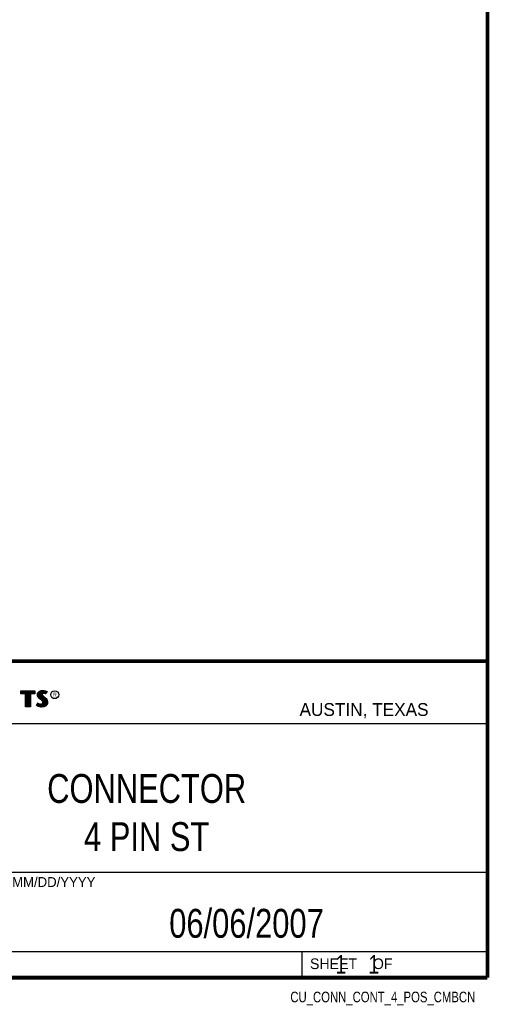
# Model space of a CAD drawing. Header units: inches. Extents: x 0.2 to 16.8, y 0.1 to 10.8.
# Tile 9 of 10: x 14.2 to 16.8, y 0.1 to 5.4. Entities that reach past the tile are written whole.
import ezdxf
from ezdxf.enums import TextEntityAlignment as Align

# ---------------------------------------------------------------- set-up
doc = ezdxf.new("R2010")
doc.units = ezdxf.units.IN
doc.header["$LTSCALE"] = 0.935
doc.header["$MEASUREMENT"] = 0
doc.layers.get('0').update_dxf_attribs({"linetype": 'CONTINUOUS'})
doc.styles.get("Standard").update_dxf_attribs({"font": 'txt', "width": 0.8})

msp = doc.modelspace()

# ---------------------------------------------------------------- linework, layer by layer
at = {"color": 2, "linetype": 'CONTINUOUS'}
for p, q in [((13.0652, 1.9695), (16.745, 1.9695)), ((16.745, 1.9695), (16.745, 0.2605)), ((14.2237, 1.8113), (14.3005, 1.8113)), ((14.2237, 1.795), (14.2237, 1.8113)), ((14.3005, 1.8113), (14.3005, 1.795)), ((14.3255, 1.8083), (14.3342, 1.8118)), ((14.3342, 1.8118), (14.3438, 1.8128)), ((14.3438, 1.8128), (14.3503, 1.8124)), ((14.3503, 1.8124), (14.3573, 1.8109)), ((14.2488, 1.795), (14.2237, 1.795)), ((14.2262, 1.8087), (14.2979, 1.8087)), ((14.2262, 1.7975), (14.2262, 1.8087)), ((14.2514, 1.7975), (14.2262, 1.7975)), ((14.2282, 1.7975), (14.2282, 1.8087)), ((14.2317, 1.7975), (14.2317, 1.8087)), ((14.2351, 1.7975), (14.2351, 1.8087)), ((14.2386, 1.7975), (14.2386, 1.8087)), ((14.2421, 1.7975), (14.2421, 1.8087)), ((14.2456, 1.7975), (14.2456, 1.8087)), ((14.2488, 1.724), (14.2488, 1.795)), ((14.249, 1.7975), (14.249, 1.8087)), ((14.2514, 1.7975), (14.2525, 1.8087)), ((14.2514, 1.7266), (14.2514, 1.7975)), ((14.256, 1.7266), (14.256, 1.8087)), ((14.2595, 1.7266), (14.2595, 1.8087)), ((14.2629, 1.7266), (14.2629, 1.8087)), ((14.2664, 1.7266), (14.2664, 1.8087)), ((14.2699, 1.7266), (14.2699, 1.8087)), ((14.2727, 1.7975), (14.2734, 1.8087)), ((14.2979, 1.7975), (14.2727, 1.7975)), ((14.2727, 1.7975), (14.2727, 1.7266)), ((14.3005, 1.795), (14.2753, 1.795)), ((14.2753, 1.795), (14.2753, 1.724)), ((14.2768, 1.7975), (14.2768, 1.8087)), ((14.2803, 1.7975), (14.2803, 1.8087)), ((14.2838, 1.7975), (14.2838, 1.8087)), ((14.2873, 1.7975), (14.2873, 1.8087)), ((14.2907, 1.7975), (14.2907, 1.8087)), ((14.2942, 1.7975), (14.2942, 1.8087)), ((14.2979, 1.8087), (14.2979, 1.7975)), ((14.3132, 1.7895), (14.3147, 1.797)), ((14.3138, 1.7838), (14.3132, 1.7895)), ((14.3158, 1.7787), (14.3138, 1.7838)), ((14.3147, 1.797), (14.3194, 1.8038)), ((14.3158, 1.7893), (14.3171, 1.796)), ((14.3163, 1.7844), (14.3158, 1.7893)), ((14.3185, 1.7748), (14.3158, 1.7787)), ((14.318, 1.7798), (14.3163, 1.7844)), ((14.3171, 1.796), (14.3212, 1.8021)), ((14.3204, 1.7764), (14.318, 1.7798)), ((14.3237, 1.7695), (14.3185, 1.7748)), ((14.3186, 1.7785), (14.3186, 1.7981)), ((14.3194, 1.8038), (14.3255, 1.8083)), ((14.3255, 1.7714), (14.3204, 1.7764)), ((14.3212, 1.8021), (14.3268, 1.8061)), ((14.322, 1.7748), (14.322, 1.8026)), ((14.3357, 1.7595), (14.3237, 1.7695)), ((14.3255, 1.7713), (14.3255, 1.8052)), ((14.3375, 1.7613), (14.3255, 1.7714)), ((14.3268, 1.8061), (14.3349, 1.8093)), ((14.329, 1.7684), (14.329, 1.807)), ((14.3325, 1.7655), (14.3325, 1.8084)), ((14.3349, 1.8093), (14.3439, 1.8103)), ((14.3396, 1.7556), (14.3357, 1.7595)), ((14.337, 1.7936), (14.3359, 1.8094)), ((14.3359, 1.7626), (14.3368, 1.7911)), ((14.337, 1.7936), (14.3368, 1.7911)), ((14.3368, 1.7911), (14.3376, 1.7874)), ((14.3387, 1.7962), (14.337, 1.7936)), ((14.3416, 1.7572), (14.3375, 1.7613)), ((14.3376, 1.7874), (14.3413, 1.7829)), ((14.3411, 1.7979), (14.3387, 1.7962)), ((14.3395, 1.7928), (14.3393, 1.7913)), ((14.3393, 1.7913), (14.3399, 1.7886)), ((14.3394, 1.7967), (14.3394, 1.8098)), ((14.3394, 1.7594), (14.3394, 1.7852)), ((14.3405, 1.7944), (14.3395, 1.7928)), ((14.3399, 1.7886), (14.3431, 1.7847)), ((14.3422, 1.7956), (14.3405, 1.7944)), ((14.3442, 1.7988), (14.3411, 1.7979)), ((14.3413, 1.7829), (14.3529, 1.7732)), ((14.3447, 1.7964), (14.3422, 1.7956)), ((14.3429, 1.7984), (14.3429, 1.8102)), ((14.3429, 1.7552), (14.3429, 1.7815)), ((14.3431, 1.7847), (14.3546, 1.7751)), ((14.3439, 1.8103), (14.3499, 1.8099)), ((14.3474, 1.7992), (14.3442, 1.7988)), ((14.3474, 1.7967), (14.3447, 1.7964)), ((14.3464, 1.7991), (14.3464, 1.8101)), ((14.3464, 1.7266), (14.3464, 1.7787)), ((14.3506, 1.799), (14.3474, 1.7992)), ((14.3503, 1.7965), (14.3474, 1.7967)), ((14.3498, 1.7991), (14.3498, 1.8099)), ((14.3498, 1.7271), (14.3498, 1.7758)), ((14.3499, 1.8099), (14.3567, 1.8085)), ((14.3548, 1.7956), (14.3503, 1.7965)), ((14.3554, 1.7981), (14.3506, 1.799)), ((14.3529, 1.7732), (14.356, 1.7701)), ((14.3533, 1.7985), (14.3533, 1.8092)), ((14.3533, 1.7293), (14.3533, 1.7728)), ((14.3546, 1.7751), (14.3578, 1.7719)), ((14.3572, 1.7949), (14.3548, 1.7956)), ((14.3583, 1.7972), (14.3554, 1.7981)), ((14.356, 1.7701), (14.359, 1.767)), ((14.3567, 1.8085), (14.3607, 1.807)), ((14.3568, 1.7976), (14.3568, 1.8084)), ((14.3568, 1.7306), (14.3568, 1.7693)), ((14.3596, 1.7934), (14.3572, 1.7949)), ((14.3573, 1.8109), (14.3617, 1.8094)), ((14.3578, 1.7719), (14.3609, 1.7686)), ((14.3586, 1.797), (14.3583, 1.7972)), ((14.3631, 1.806), (14.3586, 1.797)), ((14.359, 1.767), (14.3624, 1.7626)), ((14.3665, 1.8071), (14.3596, 1.7934)), ((14.3603, 1.8003), (14.3603, 1.8072)), ((14.3603, 1.7344), (14.3603, 1.7654)), ((14.3607, 1.807), (14.3631, 1.806)), ((14.3609, 1.7686), (14.3645, 1.764)), ((14.3617, 1.8094), (14.3665, 1.8071)), ((14.3624, 1.7626), (14.3649, 1.7576)), ((14.3645, 1.764), (14.3672, 1.7586)), ((14.3672, 1.7586), (14.3686, 1.7542)), ((14.2753, 1.724), (14.2488, 1.724)), ((14.2727, 1.7266), (14.2514, 1.7266)), ((14.3092, 1.7305), (14.317, 1.7449)), ((14.3141, 1.7272), (14.3092, 1.7305)), ((14.3125, 1.7314), (14.3178, 1.7412)), ((14.3153, 1.7295), (14.3125, 1.7314)), ((14.3189, 1.7253), (14.3141, 1.7272)), ((14.3151, 1.7296), (14.3151, 1.7361)), ((14.3197, 1.7277), (14.3153, 1.7295)), ((14.317, 1.7449), (14.3203, 1.7425)), ((14.3178, 1.7412), (14.319, 1.7404)), ((14.3186, 1.728), (14.319, 1.7404)), ((14.326, 1.7238), (14.3189, 1.7253)), ((14.319, 1.7404), (14.3226, 1.7385)), ((14.3264, 1.7263), (14.3197, 1.7277)), ((14.3203, 1.7425), (14.3236, 1.7409)), ((14.322, 1.7272), (14.322, 1.7387)), ((14.3226, 1.7385), (14.3274, 1.7369)), ((14.3236, 1.7409), (14.3279, 1.7394)), ((14.3255, 1.7264), (14.3255, 1.7376)), ((14.332, 1.7229), (14.326, 1.7238)), ((14.3322, 1.7254), (14.3264, 1.7263)), ((14.3274, 1.7369), (14.3318, 1.7364)), ((14.3279, 1.7394), (14.3318, 1.7389)), ((14.329, 1.7259), (14.329, 1.7367)), ((14.3318, 1.7389), (14.3354, 1.7392)), ((14.3318, 1.7364), (14.336, 1.7367)), ((14.3363, 1.7227), (14.332, 1.7229)), ((14.3362, 1.7253), (14.3322, 1.7254)), ((14.3325, 1.7254), (14.3325, 1.7363)), ((14.3354, 1.7392), (14.3381, 1.7403)), ((14.3359, 1.7252), (14.3359, 1.7367)), ((14.336, 1.7367), (14.3393, 1.738)), ((14.3492, 1.727), (14.3362, 1.7253)), ((14.35, 1.7245), (14.3363, 1.7227)), ((14.3381, 1.7403), (14.3407, 1.7421)), ((14.3393, 1.738), (14.3426, 1.7403)), ((14.3394, 1.7257), (14.3394, 1.7381)), ((14.3419, 1.752), (14.3396, 1.7556)), ((14.3407, 1.7421), (14.3422, 1.7445)), ((14.3442, 1.753), (14.3416, 1.7572)), ((14.3429, 1.7482), (14.3419, 1.752)), ((14.3422, 1.7445), (14.3429, 1.7482)), ((14.3426, 1.7403), (14.3446, 1.7435)), ((14.3429, 1.7262), (14.3429, 1.7405)), ((14.3455, 1.7483), (14.3442, 1.753)), ((14.3446, 1.7435), (14.3455, 1.7483)), ((14.358, 1.7319), (14.3492, 1.727)), ((14.3596, 1.7299), (14.35, 1.7245)), ((14.3631, 1.7376), (14.358, 1.7319)), ((14.3653, 1.7362), (14.3596, 1.7299)), ((14.3657, 1.7434), (14.3631, 1.7376)), ((14.3637, 1.7383), (14.3649, 1.7576)), ((14.3649, 1.7576), (14.3661, 1.7537)), ((14.3681, 1.7427), (14.3653, 1.7362)), ((14.3665, 1.7485), (14.3657, 1.7434)), ((14.3661, 1.7537), (14.3665, 1.7485)), ((14.369, 1.7484), (14.3681, 1.7427)), ((14.3686, 1.7542), (14.369, 1.7484)), ((13.0653, 1.6329), (16.75, 1.6329)), ((13.0652, 0.8295), (16.745, 0.8295)), ((13.0652, 0.4005), (16.745, 0.4005)), ((15.745, 0.4005), (15.745, 0.2605)), ((13.0652, 0.2605), (16.745, 0.2605)), ((15.7462, 0.2607), (16.7462, 0.2607)), ((15.7462, 0.2607), (15.7462, 0.2602)), ((15.7462, 0.2602), (16.7462, 0.2602)), ((16.7462, 0.2607), (16.7462, 0.2602))]:
    msp.add_line(p, q, dxfattribs=at)
at = {"color": 7, "linetype": 'CONTINUOUS', "const_width": 0.02}
for points in [[(16.75, 0.2586), (16.75, 10.7586)], [(11.4718, 1.9702), (16.75, 1.9707)], [(0.25, 0.2586), (16.75, 0.2586)]]:
    msp.add_lwpolyline(points, dxfattribs=at)
at = {"color": 2, "linetype": 'CONTINUOUS'}
msp.add_circle((14.4074, 1.7896), 0.0215, dxfattribs=at)

# ---------------------------------------------------------------- texts
for s, height, p in [('R', 0.0217, (14.3971, 1.7782)), ('AUSTIN, TEXAS', 0.069617, (15.7327, 1.6745)), ('MM/DD/YYYY', 0.05325, (14.1765, 0.7494)), ('SHEET    OF', 0.057262, (15.7892, 0.3052))]:
    msp.add_text(s, height=height, dxfattribs=at).set_placement(p)
at = {"color": 2, "linetype": 'CONTINUOUS', "width": 0.8}
msp.add_text('CU_CONN_CONT_4_POS_CMBCN', height=0.057262, dxfattribs=at).set_placement((16.6837, 0.1254), align=Align.RIGHT)
at = {"color": 7, "linetype": 'CONTINUOUS'}
for s, insert, char_height, width, attachment_point in [('CONNECTOR\\P4 PIN ST', (14.9051, 1.3603), 0.15625, 1.125, 2), ('06/06/2007 ', (15.4455, 0.6307), 0.15625, 1.375, 2), ('    1    1', (15.8075, 0.3805), 0.1, 0.8, 1)]:
    msp.add_mtext(s, dxfattribs=dict(at, insert=insert, char_height=char_height, width=width, attachment_point=attachment_point))

doc.saveas('drawing.dxf')
